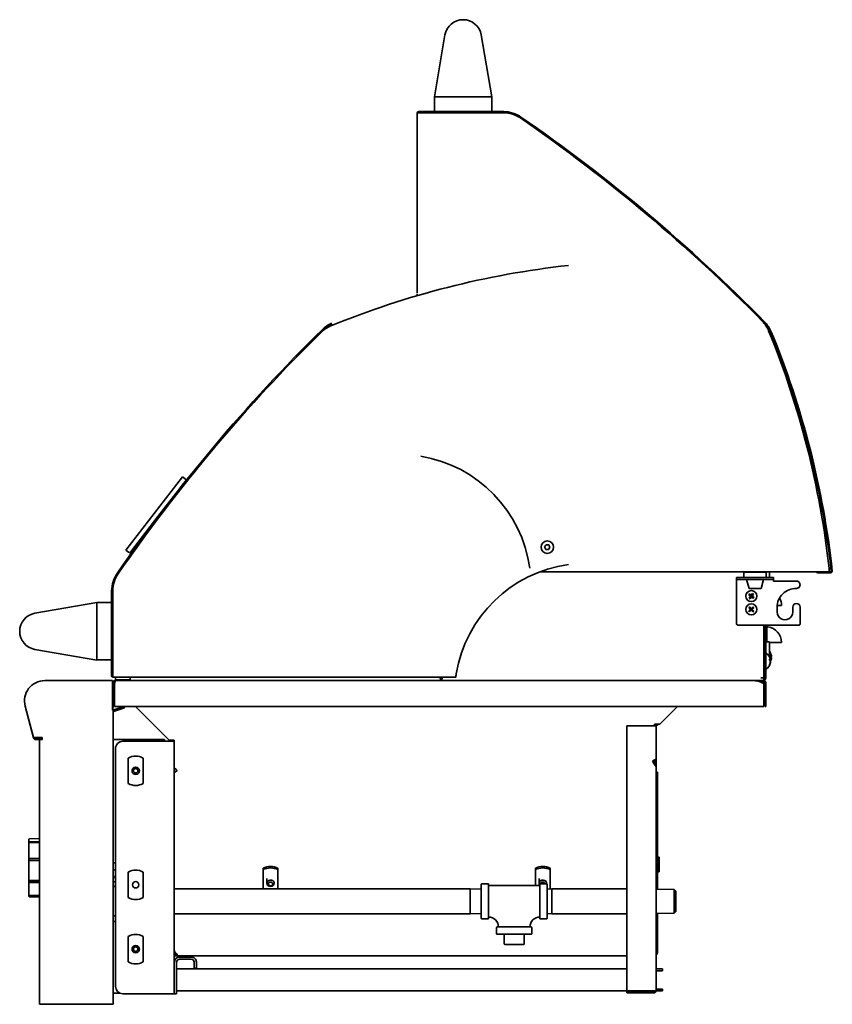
# Model space of a CAD drawing. Extents: x -4.2 to 75.1, y 0.4 to 69.5.
# Tile 4 of 4: x 47.5 to 75.1, y 0.4 to 33.8. Entities that reach past the tile are written whole.
import ezdxf

# ---------------------------------------------------------------- set-up
doc = ezdxf.new("R2010")
doc.units = 0
doc.header["$MEASUREMENT"] = 0

msp = doc.modelspace()

# ---------------------------------------------------------------- linework, layer by layer
at = {"color": 7, "lineweight": 35}
for p, q in [((61.60795, 31.221595), (61.966841, 33.326637)), ((63.199059, 33.326637), (63.557951, 31.221595)), ((61.62824, 31.221595), (61.60795, 31.221595)), ((61.608449, 30.741596), (61.608449, 31.201595)), ((63.537665, 31.221595), (61.62824, 31.221595)), ((63.557951, 31.221595), (63.537665, 31.221595)), ((63.558451, 31.201595), (63.558451, 30.741596)), ((61.02045, 30.665697), (61.02045, 30.058745)), ((61.021051, 30.673867), (61.021051, 30.685694)), ((61.021051, 29.998195), (61.021051, 30.685694)), ((61.143352, 30.685694), (61.021051, 30.685694)), ((61.076353, 30.721594), (63.960783, 30.721594)), ((61.076353, 30.685694), (61.076353, 30.721594)), ((61.076353, 30.685694), (63.960783, 30.685694)), ((63.960783, 30.685694), (61.143352, 30.685694)), ((63.538453, 30.721594), (61.628452, 30.721594)), ((61.021051, 29.998195), (61.021051, 30.050573)), ((61.021051, 24.55124), (61.021051, 29.998195)), ((61.021051, 24.55124), (61.021051, 29.998195)), ((61.021051, 24.467221), (61.021051, 24.5138)), ((61.021051, 24.467221), (61.021051, 24.5138)), ((53.04711, 18.308423), (52.083077, 17.062923)), ((52.213558, 16.961929), (53.146987, 18.167888)), ((53.138053, 18.238033), (53.04711, 18.308423)), ((53.104642, 18.105822), (53.101081, 18.108579)), ((53.134948, 18.082368), (53.133035, 18.083847)), ((52.083077, 17.062923), (51.119048, 15.817425)), ((51.280133, 15.755971), (52.213558, 16.961929)), ((51.209986, 15.747035), (51.119048, 15.817425)), ((51.359306, 15.789532), (51.326039, 15.815281)), ((51.38818, 15.767182), (51.387718, 15.767541)), ((65.402981, 16.000704), (65.352466, 15.926138)), ((65.352466, 15.926138), (65.391788, 15.845106)), ((65.391788, 15.845106), (65.48162, 15.838642)), ((65.492818, 15.99424), (65.402981, 16.000704)), ((65.48162, 15.838642), (65.532135, 15.913208)), ((65.532135, 15.913208), (65.492818, 15.99424)), ((74.454807, 15.079372), (65.185307, 15.079372)), ((72.16113, 15.073867), (72.157564, 15.073867)), ((72.845565, 15.073867), (72.16113, 15.073867)), ((72.799562, 15.073867), (72.799562, 15.079372)), ((72.829561, 15.079372), (72.829561, 15.073867)), ((72.865562, 15.079372), (72.865562, 15.066552)), ((72.990564, 14.886867), (72.990564, 15.079371)), ((75.017306, 15.079372), (74.454807, 15.079372)), ((75.017306, 15.079372), (75.017306, 15.201673)), ((75.017306, 15.083705), (75.070983, 15.083032)), ((75.091115, 15.10522), (75.126799, 15.109147)), ((71.876562, 14.827067), (71.876562, 14.886867)), ((72.126561, 14.886867), (71.876562, 14.886867)), ((71.876562, 14.827067), (72.126561, 14.827067)), ((71.876562, 14.827067), (71.876562, 14.767267)), ((71.876562, 13.315267), (71.876562, 14.767267)), ((72.126561, 15.042868), (72.126561, 14.886867)), ((72.126561, 14.886867), (72.876563, 14.886867)), ((72.130454, 14.886867), (72.126561, 14.886867)), ((72.126561, 14.827067), (72.876563, 14.827067)), ((72.876563, 14.886867), (72.130454, 14.886867)), ((72.216566, 14.816868), (72.219517, 14.816868)), ((72.297753, 14.513867), (72.216566, 14.816868)), ((72.219517, 14.816868), (72.786562, 14.816868)), ((72.266562, 14.816868), (72.266562, 14.827067)), ((72.705376, 14.513867), (72.786562, 14.816868)), ((72.736562, 14.816868), (72.736562, 14.827067)), ((72.876563, 15.042868), (72.876563, 14.886867)), ((73.126562, 14.886867), (72.876563, 14.886867)), ((72.876563, 14.827067), (73.126562, 14.827067)), ((73.126562, 14.886867), (73.126562, 14.827067)), ((73.126562, 14.827067), (73.126562, 14.767267)), ((73.126562, 14.767267), (73.907562, 14.767267)), ((74.633751, 15.052606), (75.070536, 15.047135)), ((75.071233, 15.04713), (75.070536, 15.047135)), ((50.640379, 11.553723), (50.640379, 14.438155)), ((50.676279, 14.438155), (50.676279, 11.620722)), ((50.676279, 11.553723), (50.676279, 14.438155)), ((72.297753, 14.513867), (72.299862, 14.513867)), ((72.299862, 14.513867), (72.705376, 14.513867)), ((72.348517, 14.253101), (72.286281, 14.300946)), ((72.348517, 14.253101), (72.30067, 14.190865)), ((72.372898, 14.284813), (72.310661, 14.332659)), ((72.380227, 14.228722), (72.332384, 14.166486)), ((72.348517, 14.253101), (72.372898, 14.284813)), ((72.376565, 14.256767), (72.348517, 14.253101)), ((72.380227, 14.228722), (72.348517, 14.253101)), ((72.360705, 14.268957), (72.376565, 14.256767)), ((72.376565, 14.256767), (72.364372, 14.240911)), ((72.420741, 14.34705), (72.372898, 14.284813)), ((72.404607, 14.260434), (72.372898, 14.284813)), ((72.372898, 14.284813), (72.376565, 14.256767)), ((72.388753, 14.272624), (72.376565, 14.256767)), ((72.376565, 14.256767), (72.404607, 14.260434)), ((72.376565, 14.256767), (72.39242, 14.244578)), ((72.380227, 14.228722), (72.376565, 14.256767)), ((72.380227, 14.228722), (72.404607, 14.260434)), ((72.442464, 14.180877), (72.380227, 14.228722)), ((72.452455, 14.322671), (72.404607, 14.260434)), ((72.466844, 14.212589), (72.404607, 14.260434)), ((48.035341, 13.676432), (50.140381, 14.035323)), ((50.140381, 14.035323), (50.140381, 14.015034)), ((50.140381, 14.015034), (50.140381, 12.105611)), ((50.160378, 14.035822), (50.620382, 14.035822)), ((50.640379, 14.015823), (50.640379, 12.105822)), ((72.348292, 13.807594), (72.291183, 13.753731)), ((72.348292, 13.807594), (72.294427, 13.864702)), ((72.375738, 13.778495), (72.318629, 13.724632)), ((72.377391, 13.83504), (72.323527, 13.892147)), ((72.348292, 13.807594), (72.377391, 13.83504)), ((72.376565, 13.806768), (72.348292, 13.807594)), ((72.375738, 13.778495), (72.348292, 13.807594)), ((72.376565, 13.806768), (72.362012, 13.793044)), ((72.362839, 13.821317), (72.376565, 13.806768)), ((72.375738, 13.778495), (72.376565, 13.806768)), ((72.375738, 13.778495), (72.404833, 13.805941)), ((72.429598, 13.721388), (72.375738, 13.778495)), ((72.377391, 13.83504), (72.376565, 13.806768)), ((72.391112, 13.820491), (72.376565, 13.806768)), ((72.376565, 13.806768), (72.390286, 13.792219)), ((72.376565, 13.806768), (72.404833, 13.805941)), ((72.434495, 13.888903), (72.377391, 13.83504)), ((72.404833, 13.805941), (72.377391, 13.83504)), ((72.461942, 13.859804), (72.404833, 13.805941)), ((72.458698, 13.748833), (72.404833, 13.805941)), ((73.252563, 13.879767), (73.252563, 13.714768)), ((73.254866, 13.933892), (73.401465, 13.933892)), ((73.782565, 13.714768), (73.782565, 13.879767)), ((74.032564, 13.879767), (74.032564, 13.315267)), ((73.984562, 13.267267), (71.924563, 13.267267)), ((72.799562, 11.475997), (72.799562, 13.267267)), ((72.829561, 13.267267), (72.829561, 11.472055)), ((72.865562, 13.267267), (72.865562, 11.472055)), ((72.901462, 13.267246), (72.901462, 12.698006)), ((50.140381, 12.085323), (48.035341, 12.444213)), ((72.829561, 12.433392), (72.799591, 12.433392)), ((72.829561, 12.248088), (72.829561, 12.433392)), ((72.990564, 12.698028), (72.865562, 12.698028)), ((72.990564, 12.199027), (72.990564, 12.698028)), ((72.990564, 12.683643), (73.401465, 12.683643)), ((50.140381, 12.105611), (50.140381, 12.085323)), ((50.620382, 12.085822), (50.160378, 12.085822)), ((72.829561, 12.248067), (72.799562, 12.300028)), ((72.829561, 12.248067), (72.829561, 12.146546)), ((72.829561, 12.146546), (72.829561, 11.841989)), ((72.990564, 12.198027), (72.986455, 12.198027)), ((72.990564, 12.199027), (72.990564, 12.198027)), ((73.023619, 12.071163), (73.00194, 12.071163)), ((73.023619, 12.055841), (73.014416, 12.055841)), ((73.032073, 12.315727), (73.031789, 12.316123)), ((73.032212, 12.315092), (73.032073, 12.315727)), ((73.032207, 12.174963), (73.032073, 12.183391)), ((73.059519, 12.205076), (73.032111, 12.205076)), ((73.059519, 12.201554), (73.032174, 12.201554)), ((73.059519, 12.201554), (73.059226, 12.205076)), ((72.829561, 11.841989), (72.799562, 11.790028)), ((73.023619, 12.018892), (73.021913, 12.018892)), ((50.59887, 11.384513), (48.365171, 11.384513)), ((48.36582, 11.384513), (50.589023, 11.384513)), ((50.673074, 11.384513), (50.589023, 11.384513)), ((50.676279, 11.553723), (50.640379, 11.553723)), ((50.673074, 10.384513), (50.673074, 11.384513)), ((50.676279, 11.620722), (50.676279, 11.498423)), ((51.36378, 11.498423), (50.676279, 11.498423)), ((50.696281, 11.497823), (51.30323, 11.497823)), ((50.73556, 11.341896), (50.718985, 11.378081)), ((51.481871, 11.384513), (50.748469, 11.384513)), ((50.748469, 11.344713), (50.748469, 11.384513)), ((50.765381, 11.407823), (50.765381, 11.497823)), ((50.765381, 11.407823), (50.765381, 11.497823)), ((50.765381, 11.407823), (51.224673, 11.407823)), ((50.77629, 11.384501), (50.776867, 11.384513)), ((50.776867, 11.384513), (72.491767, 11.384513)), ((51.224673, 11.407823), (51.265379, 11.407823)), ((51.265379, 11.407823), (51.265379, 11.497823)), ((62.331413, 11.498423), (51.36378, 11.498423)), ((61.76853, 11.485685), (61.771942, 11.498423)), ((61.76853, 11.485685), (61.814892, 11.473261)), ((61.810279, 11.436888), (61.810279, 11.397777)), ((61.810279, 11.384476), (61.810279, 11.397777)), ((61.814892, 11.473261), (61.821635, 11.498423)), ((61.865821, 11.498423), (61.869925, 11.493173)), ((61.87276, 11.475772), (61.87276, 11.476001)), ((69.937071, 11.384513), (72.689084, 11.384513)), ((72.689084, 11.348613), (72.689084, 11.384513)), ((72.793267, 11.384513), (72.689084, 11.384513)), ((72.799562, 11.475997), (72.703564, 11.475997)), ((72.786702, 11.475997), (72.799562, 11.475997)), ((72.799562, 11.475997), (72.799562, 11.38424)), ((72.829561, 11.472055), (72.865562, 11.472055)), ((50.677668, 11.305721), (50.677668, 11.313713)), ((50.677668, 10.416513), (50.677668, 11.305713)), ((50.717471, 10.509513), (50.717471, 11.313713)), ((50.717471, 11.072013), (50.739193, 11.072013)), ((50.739189, 11.286712), (50.739189, 10.509513)), ((50.75153, 11.344713), (50.748469, 11.344713)), ((72.663358, 11.348613), (72.689084, 11.348613)), ((72.793267, 11.348613), (72.689084, 11.348613)), ((72.796169, 11.286712), (72.796169, 10.509513)), ((72.829268, 11.312613), (72.829268, 10.509513)), ((72.865168, 11.312613), (72.865168, 10.509513)), ((47.701094, 10.519075), (47.989454, 9.442918)), ((47.988488, 9.446513), (47.701262, 10.518446)), ((50.677668, 10.416513), (50.673074, 10.416513)), ((50.673074, 10.384513), (50.686823, 10.384513)), ((50.717471, 10.509513), (50.677668, 10.509513)), ((50.686823, 0.384513), (50.686823, 10.384513)), ((50.717471, 10.572012), (50.739193, 10.572012)), ((51.054822, 10.509513), (50.719273, 10.387382)), ((51.072244, 10.464986), (50.735623, 10.342465)), ((72.796169, 10.509513), (50.739189, 10.509513)), ((51.072244, 10.464986), (51.056038, 10.509513)), ((51.477224, 10.509513), (51.477224, 10.479062)), ((52.592894, 9.363391), (51.477224, 10.479062)), ((69.26295, 9.901637), (69.870822, 10.509513)), ((69.871019, 10.509485), (69.263171, 9.901637)), ((72.865168, 10.509513), (72.829268, 10.509513)), ((69.069171, 9.844731), (68.141071, 9.844731)), ((68.141071, 9.844731), (68.141071, 0.843513)), ((69.141067, 9.844731), (69.069171, 9.844731)), ((69.086174, 9.901637), (69.26295, 9.901637)), ((69.086174, 9.844731), (69.086174, 9.901637)), ((69.132292, 9.901637), (69.126226, 9.895572)), ((69.141067, 8.671519), (69.141067, 9.844731)), ((69.183066, 9.901637), (69.151611, 9.870187)), ((69.175492, 9.882611), (69.183532, 9.890647)), ((69.175492, 9.874592), (69.178928, 9.871156)), ((69.180783, 9.899355), (69.186512, 9.893627)), ((69.183532, 9.890647), (69.194149, 9.901266)), ((69.186949, 9.871156), (69.217428, 9.901637)), ((69.194149, 9.901266), (69.194519, 9.901637)), ((48.279823, 9.446513), (47.988488, 9.446513)), ((48.065565, 9.432313), (48.279823, 9.432313)), ((48.065565, 9.384513), (48.287017, 9.384513)), ((48.186823, 9.384513), (48.186823, 0.384513)), ((48.200679, 9.384513), (48.284624, 9.384513)), ((48.279823, 9.386903), (48.279823, 9.446513)), ((48.287012, 9.386903), (48.279823, 9.386903)), ((48.284624, 9.384513), (48.287012, 9.384513)), ((50.686823, 9.384513), (50.736824, 9.384513)), ((50.736824, 9.384513), (52.436821, 9.384513)), ((52.436821, 9.384513), (52.436821, 9.325187)), ((50.769668, 9.075186), (50.769668, 0.991813)), ((52.698869, 9.325187), (51.019672, 9.325187)), ((52.76967, 9.363391), (52.592894, 9.363391)), ((52.76967, 9.325187), (52.698869, 9.325187)), ((52.720789, 9.347106), (52.704506, 9.363391)), ((52.76967, 9.325187), (52.76967, 9.363391)), ((52.76967, 9.325187), (52.76967, 0.741813)), ((51.20667, 7.8885), (51.20667, 8.754526)), ((51.706668, 8.754526), (51.706668, 7.8885)), ((52.831277, 8.363718), (52.76967, 8.425327)), ((69.016161, 8.650346), (69.069171, 8.68095)), ((69.069171, 8.558533), (69.016161, 8.650346)), ((69.086174, 8.537706), (69.086174, 8.687893)), ((69.105167, 8.671519), (69.141067, 8.671519)), ((69.105167, 8.671519), (69.105167, 8.512793)), ((69.141067, 8.671519), (69.141067, 8.421553)), ((69.141067, 0.843513), (69.141067, 8.421519)), ((52.857623, 8.327342), (52.846463, 8.315075)), ((52.846588, 8.315213), (52.857623, 8.327342)), ((69.18397, 8.269691), (69.18397, 4.299551)), ((47.824645, 4.070286), (47.824645, 5.98015)), ((47.824645, 5.98015), (47.824645, 5.967498)), ((47.824645, 4.082928), (47.824645, 5.98015)), ((47.824645, 5.98015), (47.824645, 5.940102)), ((47.824645, 4.110323), (47.824645, 5.98015)), ((47.824645, 5.98014), (47.824645, 4.070276)), ((47.824645, 5.967498), (47.824645, 4.070276)), ((47.824645, 5.940102), (47.824645, 4.070276)), ((48.186828, 5.897404), (47.829172, 5.897404)), ((47.85386, 6.01014), (48.186838, 6.018859)), ((47.85386, 6.01014), (48.186828, 6.018859)), ((48.186828, 5.91754), (47.85386, 5.909861)), ((47.85386, 5.872824), (48.186828, 5.880503)), ((69.183989, 5.384513), (69.246072, 5.384513)), ((69.246072, 5.384513), (69.246072, 4.884513)), ((48.186828, 5.340529), (47.829172, 5.340529)), ((48.186828, 5.347085), (47.85386, 5.344585)), ((47.85386, 5.269855), (48.186828, 5.272356)), ((50.736824, 5.197513), (50.686823, 5.197513)), ((50.769668, 5.197513), (50.736824, 5.197513)), ((50.686823, 4.956947), (50.769668, 4.956947)), ((51.20667, 4.0135), (51.20667, 4.879525)), ((51.706668, 4.879525), (51.706668, 4.0135)), ((55.78867, 5.013681), (55.78867, 4.961181)), ((55.78867, 4.304319), (55.78867, 4.961181)), ((56.288668, 5.013681), (56.288668, 4.961181)), ((56.288668, 4.961181), (56.288668, 4.304319)), ((65.038668, 5.013681), (65.038668, 4.961181)), ((65.038668, 4.419318), (65.038668, 4.961181)), ((65.538671, 5.013681), (65.538671, 4.961181)), ((65.538671, 4.961181), (65.538671, 4.3026)), ((69.183989, 4.884513), (69.246072, 4.884513)), ((48.186828, 4.5303), (47.829172, 4.5303)), ((48.186828, 4.588081), (47.85386, 4.592224)), ((47.85386, 4.523579), (48.186828, 4.519436)), ((50.769668, 4.545213), (50.686823, 4.545213)), ((55.913672, 4.662589), (55.913672, 4.500089)), ((63.197368, 4.459319), (63.197368, 3.309319)), ((63.222368, 4.484319), (63.422371, 4.484319)), ((63.447371, 3.309319), (63.447371, 4.459319)), ((63.447371, 4.419319), (65.187368, 4.419319)), ((65.16367, 4.662594), (65.16367, 4.500094)), ((65.187368, 4.459319), (65.187368, 3.309319)), ((65.412372, 4.484319), (65.212369, 4.484319)), ((65.437367, 3.309319), (65.437367, 4.459319)), ((47.824645, 4.070276), (47.824645, 4.110323)), ((47.824645, 4.070276), (47.824645, 4.082928)), ((48.186828, 4.084714), (47.829172, 4.084714)), ((48.186828, 4.085144), (47.85386, 4.093504)), ((47.85386, 4.071152), (48.186828, 4.062793)), ((47.85386, 4.040286), (48.186828, 4.031567)), ((52.76967, 4.304319), (62.822371, 4.304319)), ((62.822371, 4.304319), (62.822371, 3.884319)), ((63.197368, 4.297774), (62.822371, 4.304319)), ((65.437367, 4.299447), (65.593867, 4.304319)), ((65.593867, 4.304319), (65.593867, 3.884319)), ((65.593867, 4.304319), (68.141071, 4.304319)), ((69.757075, 4.281709), (69.141072, 4.300888)), ((69.757075, 4.281709), (69.757075, 3.884319)), ((69.812367, 4.226415), (69.757075, 4.281709)), ((69.812367, 3.884319), (69.812367, 4.226415)), ((62.822371, 3.884319), (62.822371, 3.464319)), ((65.593867, 3.884319), (65.593867, 3.464319)), ((69.757075, 3.884319), (69.757075, 3.486929)), ((69.812367, 3.542223), (69.812367, 3.884319)), ((50.686823, 3.389619), (50.769668, 3.389619)), ((52.76967, 3.464319), (62.822371, 3.464319)), ((63.197368, 3.470864), (62.822371, 3.464319)), ((65.437367, 3.469192), (65.593867, 3.464319)), ((65.593867, 3.464319), (68.141071, 3.464319)), ((69.757075, 3.486929), (69.141072, 3.46775)), ((69.18397, 3.469085), (69.18397, 2.138066)), ((69.812367, 3.542223), (69.757075, 3.486929)), ((50.736824, 3.197513), (50.686823, 3.197513)), ((50.736824, 3.197513), (50.769668, 3.197513)), ((63.222368, 3.284319), (63.422371, 3.284319)), ((64.892371, 3.014319), (63.742368, 3.014319)), ((65.412372, 3.284319), (65.212369, 3.284319)), ((51.20667, 1.8265), (51.20667, 2.692526)), ((51.706668, 2.692526), (51.706668, 1.8265)), ((63.717368, 2.789319), (63.717368, 2.989319)), ((63.742368, 2.764319), (64.317367, 2.764319)), ((63.981237, 2.436897), (63.981237, 2.764319)), ((64.317367, 2.764319), (64.892371, 2.764319)), ((64.653503, 2.436897), (64.653503, 2.764319)), ((64.917367, 2.789319), (64.917367, 2.989319)), ((64.5112, 2.419319), (63.998817, 2.419319)), ((64.635923, 2.419319), (64.5112, 2.419319)), ((52.76967, 2.14871), (52.796021, 2.14871)), ((52.76967, 2.133066), (52.808266, 2.133066)), ((52.76967, 2.083066), (52.783424, 2.083066)), ((52.76967, 2.035266), (52.866845, 2.035266)), ((52.867028, 2.083066), (52.86747, 2.083066)), ((52.86747, 2.084166), (52.86747, 2.035266)), ((68.141071, 2.035266), (52.86747, 2.035266)), ((69.18397, 2.133066), (69.183518, 2.133066)), ((69.18397, 2.133066), (69.18397, 2.138063)), ((52.76967, 0.741813), (52.76967, 1.817113)), ((52.844368, 0.741813), (52.844368, 1.817113)), ((52.94437, 1.991813), (53.344972, 1.991813)), ((52.94437, 1.917113), (53.344972, 1.917113)), ((53.444968, 1.817113), (53.444968, 1.616813)), ((53.519672, 1.817113), (53.519672, 1.616813)), ((52.844373, 1.587308), (68.141076, 1.587308)), ((53.519672, 1.616813), (53.444968, 1.616813)), ((69.355171, 1.587308), (69.141077, 1.587308)), ((69.355171, 1.527508), (69.141077, 1.527508)), ((69.355171, 1.527508), (69.355171, 1.587308)), ((50.686823, 0.759513), (50.736824, 0.759513)), ((50.927273, 0.759513), (50.736824, 0.759513)), ((51.019672, 0.741813), (52.698869, 0.741813)), ((52.698869, 0.741813), (52.76967, 0.741813)), ((52.844368, 0.741813), (52.76967, 0.741813)), ((52.844373, 0.837307), (69.104638, 0.837307)), ((68.141071, 0.843513), (69.069171, 0.843513)), ((68.141071, 0.807513), (69.069171, 0.807513)), ((68.141071, 0.771613), (68.141071, 0.807513)), ((69.069171, 0.771613), (68.141071, 0.771613)), ((69.069171, 0.843513), (69.141067, 0.843513)), ((69.105167, 0.842688), (69.105167, 0.843515)), ((69.355171, 0.837307), (69.140808, 0.837307)), ((69.141077, 0.897107), (69.355171, 0.897107)), ((69.355171, 0.837307), (69.355171, 0.897107)), ((48.186823, 0.384513), (48.284624, 0.384513)), ((50.589023, 0.384513), (48.284624, 0.384513)), ((50.686823, 0.384513), (50.589023, 0.384513))]:
    msp.add_line(p, q, dxfattribs=at)
for points in [[(72.995889, 12.113865), (73.00416, 12.105793), (73.011167, 12.097433), (73.016689, 12.089042), (73.020865, 12.080383), (73.023619, 12.071163)], [(72.995889, 12.076916), (73.00416, 12.068844), (73.011167, 12.060484), (73.018933, 12.047834), (73.022447, 12.038889), (73.023619, 12.034214)], [(73.031789, 12.214894), (73.047072, 12.211114), (73.052594, 12.209184), (73.05677, 12.207191), (73.059519, 12.205076)], [(73.031789, 12.175049), (73.047072, 12.171269), (73.052594, 12.169342), (73.05677, 12.167348), (73.059519, 12.165232)], [(73.059519, 12.201554), (73.058328, 12.200463), (73.054882, 12.198442), (73.047269, 12.195576), (73.032207, 12.191823)], [(50.776867, 11.384513), (50.773743, 11.383993), (50.770759, 11.382488), (50.767947, 11.380117), (50.765323, 11.377017), (50.762094, 11.371963), (50.759157, 11.366093), (50.75563, 11.357355), (50.74968, 11.33805), (50.743841, 11.31265), (50.739189, 11.286712)], [(61.87276, 11.475997), (61.870824, 11.459087), (61.867599, 11.443055), (61.864744, 11.433747), (61.861087, 11.425203), (61.85693, 11.418237), (61.851999, 11.412304), (61.84702, 11.408005), (61.841493, 11.404568), (61.83502, 11.401767), (61.828085, 11.399781), (61.819391, 11.398354), (61.810279, 11.397777)], [(61.87276, 11.475997), (61.869512, 11.463766), (61.866979, 11.458379), (61.863812, 11.45364), (61.860217, 11.449772), (61.856069, 11.446521), (61.846294, 11.441742), (61.835346, 11.438937), (61.823235, 11.43743), (61.810279, 11.436888)], [(61.810279, 11.43689), (61.82794, 11.438452), (61.83575, 11.439497), (61.847385, 11.442377), (61.85704, 11.447194)], [(62.336262, 11.531638), (62.334614, 11.512953), (62.333489, 11.504476), (62.332475, 11.499989), (62.331966, 11.498843), (62.331702, 11.498539), (62.331505, 11.498435), (62.331408, 11.498423)], [(62.347787, 11.620722), (62.345163, 11.610624), (62.343692, 11.602901), (62.341246, 11.585971), (62.337243, 11.544487), (62.336262, 11.531639)], [(72.796169, 11.286712), (72.742617, 11.313395), (72.715618, 11.326204), (72.674801, 11.344036), (72.643976, 11.355864), (72.612963, 11.365997), (72.582892, 11.373894), (72.552678, 11.379719), (72.522299, 11.383298), (72.491767, 11.384513)], [(50.739189, 11.286712), (50.743245, 11.321507), (50.74732, 11.344679)], [(72.663358, 11.348613), (72.708039, 11.329671), (72.73748, 11.315883), (72.796169, 11.286712)], [(69.133147, 8.712845), (69.127928, 8.708768), (69.121901, 8.704894), (69.112967, 8.699998), (69.093239, 8.690875), (69.069171, 8.68095)], [(69.069171, 8.558533), (69.088505, 8.534783), (69.097939, 8.522618), (69.111222, 8.504056), (69.120051, 8.489979), (69.127596, 8.475771), (69.134848, 8.457997), (69.139491, 8.439863), (69.140687, 8.430705), (69.141067, 8.421519)], [(52.76967, 8.269691), (52.769775, 8.270201), (52.770616, 8.271236), (52.77226, 8.272316), (52.777696, 8.274712), (52.787557, 8.278281)], [(52.787557, 8.278281), (52.77498, 8.273612), (52.771256, 8.271712), (52.770165, 8.2708), (52.769847, 8.270354), (52.76967, 8.269691)], [(52.787557, 8.278281), (52.807901, 8.286922), (52.824279, 8.296404), (52.836746, 8.305775), (52.846588, 8.315213)], [(52.846588, 8.315213), (52.833785, 8.303334), (52.817753, 8.292305), (52.801129, 8.283705), (52.787557, 8.278281)], [(52.787557, 8.278281), (52.812298, 8.287466), (52.826274, 8.293344), (52.847876, 8.303739), (52.86747, 8.314818)], [(52.86747, 8.314818), (52.855191, 8.330558), (52.831277, 8.363718)], [(69.166082, 8.278281), (69.178664, 8.273612), (69.182384, 8.271712), (69.183475, 8.2708), (69.183792, 8.270354), (69.18397, 8.269691)], [(69.183321, 8.270965), (69.180884, 8.27258), (69.171407, 8.27639), (69.166082, 8.278281)], [(47.829172, 5.340529), (47.836188, 5.342767), (47.844873, 5.344118), (47.85386, 5.344585)], [(47.85386, 5.269855), (47.840144, 5.268786), (47.834098, 5.267524), (47.829172, 5.2658)], [(47.829172, 4.598946), (47.832988, 4.596612), (47.837568, 4.594755), (47.843921, 4.593162), (47.85386, 4.592224)], [(47.85386, 4.523579), (47.844503, 4.524414), (47.835967, 4.526674), (47.829172, 4.5303)], [(52.83008, 2.111362), (52.819892, 2.120755), (52.810337, 2.130719), (52.802432, 2.140094), (52.795189, 2.149906), (52.784683, 2.167454), (52.779527, 2.178595), (52.77499, 2.191345), (52.772217, 2.202308), (52.770415, 2.213661), (52.76967, 2.226707)], [(69.18397, 2.138066), (69.183503, 2.132972), (69.182105, 2.12794), (69.179764, 2.122943), (69.176544, 2.118125), (69.167798, 2.109275), (69.155595, 2.101137), (69.141096, 2.094504)]]:
    msp.add_lwpolyline(points, dxfattribs=at)
for centre, radius in [((65.442303, 15.919672), 0.213), ((72.376565, 14.256767), 0.1875), ((72.376565, 13.806768), 0.1875), ((51.456669, 8.321513), 0.125), ((51.456669, 8.321513), 0.075), ((51.456669, 4.446513), 0.1075), ((51.456669, 2.259513), 0.125), ((51.456669, 2.259513), 0.075)]:
    msp.add_circle(centre, radius, dxfattribs=at)
for centre, radius, start, end in [((62.58295, 33.221594), 0.625, 9.675374, 170.324632), ((61.628452, 31.201595), 0.02, 90.000003, 180.000005), ((63.538453, 31.201595), 0.02, 0, 90.000003), ((61.076353, 30.665697), 0.0559, 171.595976, 179.999995), ((61.076353, 30.665697), 0.0559, 90.000003, 159.035982), ((61.628452, 30.741596), 0.02, 180.000005, 269.999997), ((63.538453, 30.741596), 0.02, 269.999997, 360), ((63.960783, 29.685695), 1.0359, 55.403254, 90.000003), ((63.960783, 29.685695), 1, 55.366459, 90.000003), ((63.960783, 29.685695), 1, 55.403254, 90.000003), ((32.27033, -16.257817), 56.813, 44.477779, 55.403254), ((32.241115, -16.237043), 56.8125, 44.515403, 55.366459), ((32.27033, -16.257817), 56.8489, 44.477779, 55.403254), ((61.076353, 30.058745), 0.0559, 179.999995, 188.404024), ((69.449516, -4.324462), 30, 96.294589, 112.24976), ((58.46882, 22.516258), 1, 112.24976, 134.515398), ((58.515385, 22.571517), 1.0359, 112.342719, 134.477778), ((58.515385, 22.571517), 1, 112.342719, 134.477778), ((72.038887, 22.893158), 1, 22.249758, 44.515403), ((72.094145, 22.846593), 1, 22.34272, 44.477779), ((72.094145, 22.846593), 1.0359, 22.34272, 44.477779), ((97.619792, -17.252298), 56.8489, 134.477778, 145.403253), ((97.619792, -17.252298), 56.813, 134.477778, 145.403253), ((97.599021, -17.281513), 56.8125, 134.515398, 145.366452), ((45.198167, 11.91246), 30, 6.294589, 22.249758), ((45.271275, 11.822361), 30, 6.282379, 22.34272), ((45.271275, 11.822361), 30.0359, 6.282379, 22.34272), ((60.396051, 14.576673), 4.5, 7.983556, 80.440798), ((53.107449, 18.198492), 0.05, 322.259643, 52.259642), ((51.24059, 15.786575), 0.05, 232.259644, 322.259643), ((66.785302, 10.873423), 4.5, 97.983558, 170.4408), ((72.157564, 15.042868), 0.031, 90.000003, 180.000005), ((72.845565, 15.042868), 0.031, 0, 90.000003), ((74.634452, 15.108502), 0.0559, 211.405492, 269.282377), ((75.071233, 15.10303), 0.0559, 269.999997, 6.282379), ((75.071233, 15.10303), 0.02, 269.999997, 6.282379), ((51.67628, 14.438155), 1.0359, 145.403253, 180.000005), ((51.67628, 14.438155), 1, 145.366452, 180.000005), ((51.67628, 14.438155), 1, 145.403253, 180.000005), ((73.907562, 14.642268), 0.125, 269.999997, 90.000003), ((73.890294, 13.879767), 0.637734, 88.448566, 179.999995), ((72.865562, 13.933892), 0.5359, 0, 28.896075), ((50.160378, 14.015823), 0.02, 90.000003, 180.000005), ((50.620382, 14.015823), 0.02, 0, 90.000003), ((73.907562, 13.879767), 0.125, 0, 179.999995), ((48.140379, 13.060322), 0.625, 99.675375, 260.324625), ((73.517562, 13.714768), 0.265, 179.999995, 0), ((71.924563, 13.315267), 0.048, 179.999995, 269.999997), ((72.944302, 13.257002), 0.04284, 179.999995, 262.180401), ((72.865562, 12.683643), 0.5359, 0, 82.180406), ((73.984562, 13.315267), 0.048, 269.999997, 0), ((72.701445, 12.172865), 0.360173, 23.368743, 36.60923), ((50.160378, 12.105822), 0.02, 179.999995, 269.999997), ((50.620382, 12.105822), 0.02, 269.999997, 360), ((72.872564, 12.320637), 0.007, 54.114708, 180.000005), ((72.665549, 12.034502), 0.360169, 10.033456, 54.114704), ((72.613324, 12.095697), 0.382995, 359.98368, 2.718996), ((72.588016, 12.0957), 0.408306, 357.363201, 359.98424), ((72.969202, 12.067082), 0.055567, 336.590988, 348.329205), ((72.738032, 12.047055), 0.286603, 4.825185, 10.086888), ((72.746053, 12.032622), 0.278535, 4.781873, 7.953563), ((72.703925, 12.192791), 0.35745, 333.380629, 336.639758), ((73.02706, 12.0521), 0.005143, 348.254814, 23.785763), ((72.708846, 12.176378), 0.351867, 4.678566, 23.399455), ((72.708846, 12.19393), 0.35187, 336.600655, 355.321348), ((72.575472, 12.195042), 0.456746, 359.99682, 2.49104), ((72.5692, 12.195042), 0.463021, 357.525209, 359.996838), ((72.708961, 12.190379), 0.351752, 336.777714, 355.32458), ((72.872564, 11.769419), 0.007, 179.999995, 305.885292), ((72.872564, 11.769391), 0.007, 180.000005, 305.885296), ((72.665549, 12.055526), 0.360169, 305.885296, 351.455812), ((72.665549, 12.055554), 0.360169, 305.885296, 349.966498), ((72.717641, 12.061547), 0.307225, 334.905052, 354.895427), ((72.928236, 11.923459), 0.068085, 353.636792, 6.558008), ((72.71383, 12.047474), 0.311226, 334.994665, 349.882621), ((72.738037, 12.042999), 0.286601, 349.913022, 355.174824), ((72.767988, 12.04032), 0.256609, 351.567434, 355.007798), ((48.365171, 10.697013), 0.6875, 90.000003, 195.000006), ((48.36582, 10.696513), 0.688, 90.000003, 195.000006), ((50.696281, 11.553723), 0.0559, 179.999995, 249.035975), ((50.748469, 11.313713), 0.0708, 90.000003, 180.000005), ((50.696281, 11.553723), 0.0559, 261.595969, 269.999997), ((51.30323, 11.553723), 0.0559, 269.999997, 278.404026), ((61.810279, 11.474498), 0.0625, 1.375231, 17.385864), ((72.793267, 11.312613), 0.0719, 360, 90.000003), ((72.781564, 11.472055), 0.048, 292.024304, 0), ((72.781564, 11.472055), 0.084, 282.373623, 0), ((50.59887, 11.305713), 0.0788, 0, 19.664733), ((50.748469, 11.313713), 0.031, 90.000003, 180.000005), ((72.793267, 11.312613), 0.036, 360, 90.000003), ((50.708671, 10.416513), 0.031, 180.000005, 290), ((50.708671, 10.416513), 0.0788, 253.903598, 290), ((69.177068, 9.844731), 0.0719, 135, 180.000005), ((69.177068, 9.844731), 0.036, 135, 180.000005), ((69.1795, 9.878601), 0.00567, 135, 225), ((69.182936, 9.875165), 0.00567, 225, 314.999999), ((48.065565, 9.463313), 0.0788, 195.000006, 269.999997), ((48.065565, 9.463313), 0.031, 212.815571, 269.999997), ((48.287012, 9.385708), 0.001195, 269.999997, 90.000003), ((51.019672, 9.075186), 0.25, 90.000003, 180.000005), ((52.698869, 9.325187), 0.031, 0, 45.000001), ((52.698869, 9.325187), 0.0708, 0, 32.657023), ((51.456669, 8.321513), 0.5, 60.000002, 120.000003), ((69.024216, 8.670406), 0.116883, 0.546061, 21.285658), ((68.639685, 8.177216), 0.573842, 35.78861, 38.917199), ((68.892731, 9.157086), 0.507503, 292.405484, 294.596656), ((68.889674, 8.671344), 0.215495, 0.046669, 6.453202), ((68.889674, 8.671344), 0.215495, 0.046669, 6.453201), ((53.849257, 9.072111), 1.240181, 214.833345, 216.921634), ((69.223542, 8.441823), 0.173341, 241.537909, 250.641008), ((69.223551, 8.44184), 0.173359, 241.550163, 250.640578), ((69.362418, 8.845769), 0.600484, 248.369253, 250.915582), ((51.456669, 8.321513), 0.5, 239.999997, 299.999998), ((47.854648, 5.98015), 0.03, 91.500001, 180.000005), ((47.854648, 5.98015), 0.03, 91.500001, 180.000005), ((47.854648, 5.98015), 0.03, 149.846195, 180.000005), ((48.189303, 5.878885), 0.360607, 177.05618, 182.943506), ((49.30813, 5.303161), 1.479432, 178.552661, 181.447094), ((50.880117, 4.550946), 0.219, 120.28739, 151.962242), ((51.456669, 4.446513), 0.5, 60.000002, 120.000003), ((49.066849, 4.564623), 1.238154, 178.411522, 181.588533), ((50.880117, 4.550946), 0.219, 208.037758, 239.71261), ((63.222368, 4.459319), 0.025, 90.000003, 180.000005), ((63.422371, 4.459319), 0.025, 0, 90.000003), ((65.212369, 4.459319), 0.025, 90.000003, 180.000005), ((65.412372, 4.459319), 0.025, 0, 90.000003), ((47.854648, 4.070276), 0.03, 179.999995, 268.499999), ((47.854648, 4.070276), 0.03, 179.999995, 268.499999), ((47.958201, 4.096049), 0.129499, 175.120368, 180.070756), ((47.95836, 4.095737), 0.129656, 179.932919, 184.877296), ((47.854384, 4.1238), 0.030282, 213.577109, 269.00975), ((47.854384, 4.10145), 0.030284, 213.577642, 269.008117), ((51.456669, 4.446513), 0.5, 239.999997, 299.999998), ((63.447371, 3.014319), 0.335, 360, 90.000003), ((65.187368, 3.014319), 0.335, 90.000003, 180.000005), ((63.222368, 3.309319), 0.025, 179.999995, 269.999997), ((63.422371, 3.309319), 0.025, 269.999997, 360), ((63.742368, 2.989319), 0.025, 90.000003, 180.000005), ((64.892371, 2.989319), 0.025, 360, 90.000003), ((65.212369, 3.309319), 0.025, 180.000005, 269.999997), ((65.412372, 3.309319), 0.025, 269.999997, 360), ((51.456669, 2.259513), 0.5, 60.000002, 120.000003), ((63.742368, 2.789319), 0.025, 180.000005, 269.999997), ((64.892371, 2.789319), 0.025, 269.999997, 0), ((63.998817, 2.436897), 0.017578, 180.000005, 269.999997), ((64.635923, 2.436897), 0.017578, 269.999997, 0), ((52.86747, 2.133066), 0.0978, 180.411446, 269.999997), ((53.004929, 2.312443), 0.266443, 225.662405, 238.945033), ((52.86747, 2.133066), 0.05, 192.91229, 269.999997), ((53.012162, 2.322588), 0.278883, 229.23775, 238.747244), ((69.086174, 2.133066), 0.0978, 304.152391, 360), ((51.456669, 2.259513), 0.5, 239.999997, 299.999998), ((52.94437, 1.817113), 0.1747, 90.000003, 179.999995), ((52.94437, 1.817113), 0.1, 90.000003, 180.000005), ((53.344972, 1.817113), 0.1747, 0, 90.000003), ((53.344972, 1.817113), 0.1, 0, 90.000003), ((51.019672, 0.991813), 0.25, 180.000005, 269.999997), ((69.069171, 0.843513), 0.036, 269.999997, 360), ((69.069171, 0.843513), 0.0719, 269.999997, 360)]:
    msp.add_arc(centre, radius, start, end, dxfattribs=at)
for centre, major_axis, ratio, start_param, end_param in [((72.411403, 14.229984), (0.090702, 0.117986), 0.965926, 1.435999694, 1.70559296), ((72.403348, 14.291608), (-0.117985, 0.090703), 0.965926, 1.435999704, 1.705592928), ((72.349777, 14.221928), (0.117985, -0.090703), 0.965926, 1.435999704, 1.705592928), ((72.341722, 14.283551), (-0.090702, -0.117986), 0.965926, 1.435999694, 1.70559296), ((72.408534, 13.83692), (-0.102111, 0.108263), 0.965926, 1.435999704, 1.705592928), ((72.406717, 13.774799), (0.108263, 0.102113), 0.965926, 1.435999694, 1.70559296), ((72.346412, 13.838736), (-0.108263, -0.102113), 0.965926, 1.435999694, 1.70559296), ((72.344596, 13.776615), (0.102111, -0.108263), 0.965926, 1.435999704, 1.705592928), ((47.854658, 5.846394), (0.030013, -0.000038), 0.880925, 1.598460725, 2.5862347), ((47.854638, 5.88346), (0.029989, 0.000031), 0.880642, 1.595794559, 2.584192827), ((56.038669, 4.638681), (0.499998, 0), 0.866025, 1.047197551, 2.094395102), ((56.038669, 4.586181), (0.499998, 0), 0.866025, 1.047197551, 2.094395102), ((65.288667, 4.638681), (0.499998, 0), 0.866025, 1.047197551, 2.094395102), ((65.288667, 4.586181), (0.499998, 0), 0.866025, 1.047197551, 2.094395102), ((56.038669, 4.500081), (0.125002, 0), 0.866025, 3.141515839, 6.283108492), ((56.038669, 4.500081), (0.125002, 0), 0.866025, 0.268888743, 3.141515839), ((56.038669, 4.475081), (-0.075001, 0), 0.866025, 3.410481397, 9.693666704), ((56.038669, 4.500081), (0.125002, 0), 0.866025, 6.283108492, 6.552074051), ((65.288667, 4.500081), (0.125002, 0), 0.866025, 3.141471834, 3.767601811), ((65.288667, 4.500081), (0.125002, 0), 0.866025, 0.437981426, 3.141471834), ((65.288667, 4.475081), (-0.075001, 0), 0.866025, 3.284076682, 6.140498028), ((65.288667, 4.500081), (0.125002, 0), 0.866025, 6.283064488, 6.721166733), ((65.288667, 4.500081), (0.125002, 0), 0.866025, 6.137072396, 6.283064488), ((47.854648, 4.070283), (-0.029999, 0), 0.999993, 6.283079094, 6.809209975)]:
    msp.add_ellipse(centre, major_axis=major_axis, ratio=ratio, start_param=start_param, end_param=end_param, dxfattribs=at)

doc.saveas('drawing.dxf')
